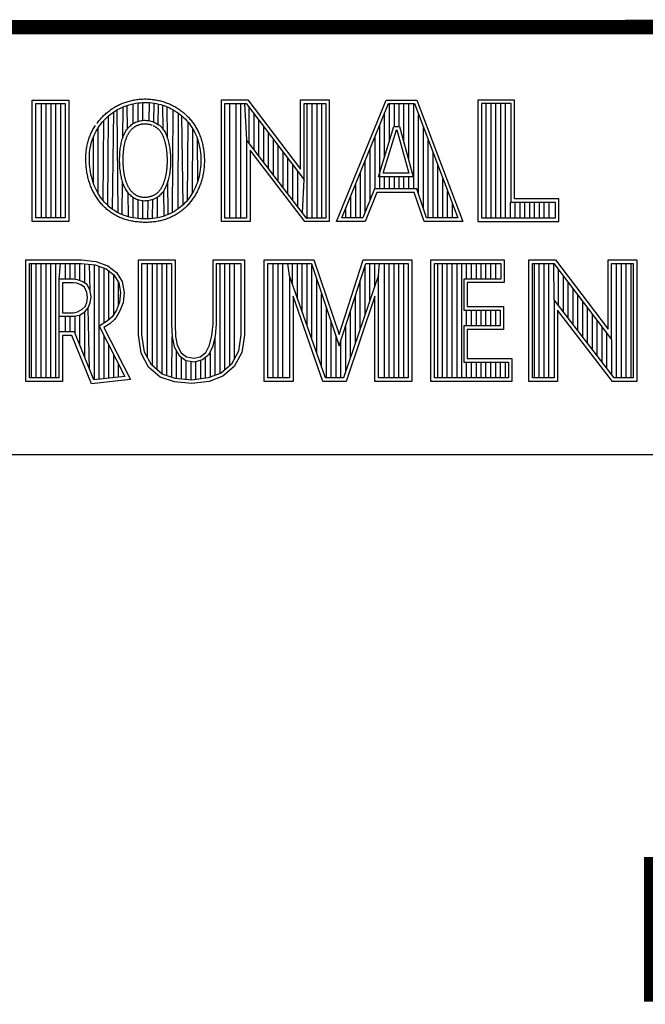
# Model space of a CAD drawing. Header units: inches. Extents: x 0 to 22, y 0 to 17.
# Tile 17 of 21: x 17.589 to 18.452, y 1.611 to 2.97. Entities that reach past the tile are written whole.
import ezdxf

# ---------------------------------------------------------------- set-up
doc = ezdxf.new("R2010")
doc.units = ezdxf.units.IN
doc.header["$LTSCALE"] = 1.21
doc.header["$MEASUREMENT"] = 0
doc.layers.get('0').update_dxf_attribs({"linetype": 'CONTINUOUS'})
doc.layers.add('NOTE', color=7, linetype='CONTINUOUS')
doc.styles.get("Standard").update_dxf_attribs({"font": 'txt', "width": 0.8})

msp = doc.modelspace()

# ---------------------------------------------------------------- linework, layer by layer
at = {"color": 2, "linetype": 'CONTINUOUS'}
for p, q in [((16.3737, 2.9596), (21.5037, 2.9596)), ((16.375, 2.96), (21.5, 2.96)), ((17.6059, 2.8591), (17.6565, 2.8591)), ((17.6059, 2.6915), (17.6059, 2.8591)), ((17.6108, 2.8542), (17.6516, 2.8542)), ((17.6108, 2.6964), (17.6108, 2.8542)), ((17.6187, 2.6964), (17.6187, 2.8542)), ((17.6254, 2.6964), (17.6254, 2.8542)), ((17.632, 2.6964), (17.632, 2.8542)), ((17.6387, 2.6964), (17.6387, 2.8542)), ((17.6454, 2.6964), (17.6454, 2.8542)), ((17.6516, 2.8542), (17.6516, 2.6964)), ((17.6565, 2.8591), (17.6565, 2.6915)), ((17.7429, 2.8534), (17.7459, 2.8541)), ((17.7455, 2.8267), (17.7455, 2.854)), ((17.7459, 2.8541), (17.749, 2.8546)), ((17.749, 2.8546), (17.7522, 2.8551)), ((17.7522, 2.8551), (17.7553, 2.8554)), ((17.7522, 2.8298), (17.7522, 2.8551)), ((17.7553, 2.8554), (17.7585, 2.8556)), ((17.7585, 2.8556), (17.7616, 2.8557)), ((17.7589, 2.8311), (17.7589, 2.8556)), ((17.7616, 2.8557), (17.7648, 2.8556)), ((17.7648, 2.8556), (17.768, 2.8555)), ((17.7676, 2.8306), (17.768, 2.8555)), ((17.768, 2.8555), (17.7711, 2.8552)), ((17.7711, 2.8552), (17.7742, 2.8548)), ((17.7739, 2.8287), (17.7742, 2.8548)), ((17.7742, 2.8548), (17.7773, 2.8542)), ((17.7773, 2.8542), (17.7804, 2.8536)), ((17.8673, 2.8592), (17.9039, 2.8592)), ((17.8673, 2.6915), (17.8673, 2.8592)), ((17.8721, 2.8543), (17.9015, 2.8543)), ((17.8721, 2.6963), (17.8721, 2.8543)), ((17.879, 2.6963), (17.879, 2.8543)), ((17.8874, 2.6963), (17.8874, 2.8543)), ((17.8941, 2.6963), (17.8941, 2.8543)), ((17.8991, 2.8543), (17.9019, 2.8042)), ((17.9015, 2.8543), (17.9813, 2.7492)), ((17.9039, 2.8592), (17.9764, 2.7636)), ((17.9764, 2.8592), (18.0162, 2.8592)), ((17.9764, 2.7636), (17.9764, 2.8592)), ((17.9813, 2.8543), (18.0114, 2.8543)), ((17.9813, 2.7492), (17.9813, 2.8543)), ((17.9858, 2.695), (17.9858, 2.8543)), ((17.9925, 2.6963), (17.9925, 2.8543)), ((17.9992, 2.6963), (17.9992, 2.8543)), ((18.0059, 2.6963), (18.0059, 2.8543)), ((18.0114, 2.8543), (18.0114, 2.6963)), ((18.0162, 2.8592), (18.0162, 2.6915)), ((18.0262, 2.6915), (18.0946, 2.8591)), ((18.0334, 2.6964), (18.0979, 2.8542)), ((18.0946, 2.8591), (18.1369, 2.8591)), ((18.0979, 2.8542), (18.1336, 2.8542)), ((18.0993, 2.803), (18.0993, 2.8542)), ((18.106, 2.8228), (18.106, 2.8542)), ((18.1127, 2.8228), (18.1127, 2.8542)), ((18.1193, 2.8002), (18.1193, 2.8542)), ((18.126, 2.7756), (18.126, 2.8542)), ((18.1327, 2.7364), (18.1327, 2.8542)), ((18.1336, 2.8542), (18.1935, 2.6964)), ((18.1369, 2.8591), (18.2005, 2.6915)), ((18.272, 2.8591), (18.2214, 2.8591)), ((18.2214, 2.8591), (18.2214, 2.6915)), ((18.2671, 2.8542), (18.2262, 2.8542)), ((18.2262, 2.8542), (18.2262, 2.6964)), ((18.2328, 2.6964), (18.2328, 2.8542)), ((18.2395, 2.6964), (18.2395, 2.8542)), ((18.2462, 2.6964), (18.2462, 2.8542)), ((18.2529, 2.6964), (18.2529, 2.8542)), ((18.2595, 2.6964), (18.2595, 2.8542)), ((18.2671, 2.7179), (18.2671, 2.8542)), ((18.272, 2.7227), (18.272, 2.8591)), ((17.7138, 2.8392), (17.7162, 2.841)), ((17.7162, 2.841), (17.7186, 2.8427)), ((17.717, 2.7082), (17.7186, 2.8427)), ((17.7186, 2.8427), (17.721, 2.8444)), ((17.721, 2.8444), (17.7235, 2.8459)), ((17.7235, 2.8459), (17.7261, 2.8472)), ((17.7246, 2.7036), (17.7235, 2.8459)), ((17.7261, 2.8472), (17.7287, 2.8485)), ((17.7287, 2.8485), (17.7314, 2.8497)), ((17.731, 2.807), (17.7314, 2.8497)), ((17.7314, 2.8497), (17.7342, 2.8508)), ((17.7342, 2.8508), (17.737, 2.8517)), ((17.737, 2.8517), (17.7399, 2.8526)), ((17.7374, 2.8193), (17.737, 2.8517)), ((17.7399, 2.8526), (17.7429, 2.8534)), ((17.7801, 2.8254), (17.7804, 2.8536)), ((17.7804, 2.8536), (17.7834, 2.8528)), ((17.7834, 2.8528), (17.7864, 2.8519)), ((17.7864, 2.8519), (17.7893, 2.8509)), ((17.7867, 2.8189), (17.7864, 2.8519)), ((17.7893, 2.8509), (17.7922, 2.8498)), ((17.7922, 2.8498), (17.795, 2.8486)), ((17.7927, 2.8065), (17.7922, 2.8498)), ((17.795, 2.8486), (17.7977, 2.8472)), ((17.7977, 2.8472), (17.8004, 2.8458)), ((17.7995, 2.7039), (17.8004, 2.8458)), ((17.8004, 2.8458), (17.8031, 2.8443)), ((17.8031, 2.8443), (17.8056, 2.8426)), ((17.8056, 2.8426), (17.8081, 2.8409)), ((17.8074, 2.7088), (17.8081, 2.8409)), ((17.8081, 2.8409), (17.8105, 2.839)), ((17.9057, 2.7992), (17.9057, 2.8487)), ((18.0926, 2.7814), (18.0926, 2.8414)), ((17.7008, 2.826), (17.7028, 2.8284)), ((17.7028, 2.8284), (17.7048, 2.8307)), ((17.704, 2.7203), (17.7048, 2.8307)), ((17.7048, 2.8307), (17.707, 2.833)), ((17.707, 2.833), (17.7092, 2.8351)), ((17.7092, 2.8351), (17.7114, 2.8372)), ((17.7102, 2.7138), (17.7114, 2.8372)), ((17.7114, 2.8372), (17.7138, 2.8392)), ((17.7446, 2.8261), (17.746, 2.827)), ((17.746, 2.827), (17.7474, 2.8278)), ((17.7474, 2.8278), (17.7488, 2.8285)), ((17.7488, 2.8285), (17.7503, 2.8291)), ((17.7503, 2.8291), (17.7519, 2.8297)), ((17.7519, 2.8297), (17.7535, 2.8301)), ((17.7535, 2.8301), (17.7551, 2.8305)), ((17.7551, 2.8305), (17.7567, 2.8308)), ((17.7567, 2.8308), (17.7584, 2.8311)), ((17.7584, 2.8311), (17.7601, 2.8312)), ((17.7601, 2.8312), (17.7618, 2.8312)), ((17.7618, 2.8312), (17.7636, 2.8311)), ((17.7636, 2.8311), (17.7653, 2.831)), ((17.7653, 2.831), (17.767, 2.8307)), ((17.767, 2.8307), (17.7686, 2.8304)), ((17.7686, 2.8304), (17.7703, 2.83)), ((17.7703, 2.83), (17.7719, 2.8295)), ((17.7719, 2.8295), (17.7734, 2.8289)), ((17.7734, 2.8289), (17.775, 2.8283)), ((17.775, 2.8283), (17.7764, 2.8276)), ((17.7764, 2.8276), (17.7778, 2.8268)), ((17.7778, 2.8268), (17.7792, 2.826)), ((17.8105, 2.839), (17.8128, 2.8371)), ((17.8128, 2.8371), (17.815, 2.8351)), ((17.8143, 2.7145), (17.8128, 2.8371)), ((17.815, 2.8351), (17.8171, 2.833)), ((17.8171, 2.833), (17.8192, 2.8308)), ((17.8192, 2.8308), (17.8211, 2.8285)), ((17.8203, 2.721), (17.8211, 2.8285)), ((17.8211, 2.8285), (17.823, 2.8262)), ((17.9124, 2.7905), (17.9124, 2.8399)), ((17.9191, 2.7818), (17.9191, 2.8311)), ((18.1394, 2.7295), (18.1394, 2.8389)), ((17.6915, 2.8108), (17.6928, 2.8135)), ((17.6928, 2.8135), (17.6942, 2.8161)), ((17.6942, 2.8161), (17.6957, 2.8186)), ((17.6957, 2.8186), (17.6973, 2.8211)), ((17.6971, 2.7301), (17.6973, 2.8211)), ((17.6973, 2.8211), (17.699, 2.8236)), ((17.699, 2.8236), (17.7008, 2.826)), ((17.7329, 2.8117), (17.7337, 2.8133)), ((17.7337, 2.8133), (17.7345, 2.8149)), ((17.7345, 2.8149), (17.7354, 2.8164)), ((17.7354, 2.8164), (17.7364, 2.8178)), ((17.7364, 2.8178), (17.7374, 2.8192)), ((17.7374, 2.8192), (17.7384, 2.8206)), ((17.7384, 2.8206), (17.7395, 2.8218)), ((17.7395, 2.8218), (17.7407, 2.823)), ((17.7407, 2.823), (17.742, 2.8241)), ((17.742, 2.8241), (17.7432, 2.8252)), ((17.7432, 2.8252), (17.7446, 2.8261)), ((17.7792, 2.826), (17.7805, 2.8251)), ((17.7805, 2.8251), (17.7817, 2.8242)), ((17.7817, 2.8242), (17.7829, 2.8232)), ((17.7829, 2.8232), (17.784, 2.8221)), ((17.784, 2.8221), (17.785, 2.821)), ((17.785, 2.821), (17.786, 2.8198)), ((17.786, 2.8198), (17.7869, 2.8186)), ((17.7869, 2.8186), (17.7878, 2.8173)), ((17.7878, 2.8173), (17.7886, 2.816)), ((17.7886, 2.816), (17.7894, 2.8146)), ((17.7894, 2.8146), (17.7901, 2.8132)), ((17.7901, 2.8132), (17.7908, 2.8116)), ((17.823, 2.8262), (17.8247, 2.8238)), ((17.8247, 2.8238), (17.8264, 2.8214)), ((17.8264, 2.8214), (17.8279, 2.8189)), ((17.8271, 2.7309), (17.8279, 2.8189)), ((17.8279, 2.8189), (17.8294, 2.8163)), ((17.8294, 2.8163), (17.8307, 2.8137)), ((17.8307, 2.8137), (17.8319, 2.811)), ((17.9258, 2.7731), (17.9258, 2.8223)), ((17.9324, 2.7645), (17.9324, 2.8135)), ((18.084, 2.7533), (18.1054, 2.8228)), ((18.086, 2.7364), (18.086, 2.825)), ((18.0905, 2.7581), (18.109, 2.8179)), ((18.1054, 2.8228), (18.1132, 2.8228)), ((18.109, 2.8179), (18.1095, 2.8179)), ((18.1095, 2.8179), (18.1258, 2.7581)), ((18.1132, 2.8228), (18.1321, 2.7533)), ((18.146, 2.7096), (18.146, 2.8213)), ((17.6868, 2.7964), (17.6876, 2.7995)), ((17.6876, 2.7995), (17.6884, 2.8024)), ((17.6884, 2.8024), (17.6893, 2.8053)), ((17.6893, 2.8053), (17.6904, 2.8081)), ((17.6904, 2.8081), (17.6915, 2.8108)), ((17.6905, 2.7441), (17.6904, 2.8081)), ((17.7286, 2.798), (17.729, 2.7998)), ((17.729, 2.7998), (17.7294, 2.8016)), ((17.7294, 2.8016), (17.7299, 2.8034)), ((17.7299, 2.8034), (17.7304, 2.8051)), ((17.7304, 2.8051), (17.7309, 2.8068)), ((17.7309, 2.8068), (17.7316, 2.8085)), ((17.7316, 2.8085), (17.7322, 2.8101)), ((17.7322, 2.8101), (17.7329, 2.8117)), ((17.7908, 2.8116), (17.7914, 2.8101)), ((17.7914, 2.8101), (17.7921, 2.8084)), ((17.7921, 2.8084), (17.7927, 2.8067)), ((17.7927, 2.8067), (17.7932, 2.8048)), ((17.7932, 2.8048), (17.7938, 2.8029)), ((17.7938, 2.8029), (17.7943, 2.801)), ((17.7943, 2.801), (17.7948, 2.799)), ((17.8319, 2.811), (17.8331, 2.8082)), ((17.8331, 2.8082), (17.8341, 2.8053)), ((17.8341, 2.8053), (17.835, 2.8024)), ((17.8347, 2.7475), (17.8341, 2.8053)), ((17.835, 2.8024), (17.8359, 2.7993)), ((17.9848, 2.6963), (17.9019, 2.8042)), ((17.9019, 2.8042), (17.9019, 2.6963)), ((17.9391, 2.7558), (17.9391, 2.8047)), ((18.0793, 2.7364), (18.0793, 2.8087)), ((18.1527, 2.6964), (18.1527, 2.8038)), ((17.6851, 2.7836), (17.6853, 2.7869)), ((17.6853, 2.7869), (17.6857, 2.7901)), ((17.6857, 2.7901), (17.6862, 2.7933)), ((17.6862, 2.7933), (17.6868, 2.7964)), ((17.727, 2.7857), (17.7272, 2.7879)), ((17.7272, 2.7879), (17.7274, 2.79)), ((17.7274, 2.79), (17.7276, 2.7921)), ((17.7276, 2.7921), (17.7279, 2.7941)), ((17.7279, 2.7941), (17.7282, 2.7961)), ((17.7282, 2.7961), (17.7286, 2.798)), ((17.7948, 2.799), (17.7952, 2.7969)), ((17.7952, 2.7969), (17.7956, 2.7947)), ((17.7956, 2.7947), (17.7959, 2.7925)), ((17.7959, 2.7925), (17.7962, 2.7903)), ((17.7962, 2.7903), (17.7964, 2.7881)), ((17.7964, 2.7881), (17.7966, 2.7858)), ((17.8359, 2.7993), (17.8366, 2.7961)), ((17.8366, 2.7961), (17.8373, 2.7929)), ((17.8373, 2.7929), (17.8378, 2.7896)), ((17.8378, 2.7896), (17.8382, 2.7863)), ((17.8382, 2.7863), (17.8386, 2.783)), ((17.9824, 2.6915), (17.9067, 2.7899)), ((17.9067, 2.7899), (17.9067, 2.6915)), ((17.9458, 2.7471), (17.9458, 2.7959)), ((17.9525, 2.7384), (17.9525, 2.7871)), ((18.0726, 2.7214), (18.0726, 2.7924)), ((18.1594, 2.6964), (18.1594, 2.7862)), ((17.6849, 2.7803), (17.6851, 2.7836)), ((17.6849, 2.7769), (17.6849, 2.7803)), ((17.6849, 2.7735), (17.6849, 2.7769)), ((17.6851, 2.7701), (17.6849, 2.7735)), ((17.7267, 2.7789), (17.7268, 2.7812)), ((17.7267, 2.7766), (17.7267, 2.7789)), ((17.7267, 2.7743), (17.7267, 2.7766)), ((17.7268, 2.772), (17.7267, 2.7743)), ((17.7268, 2.7812), (17.7269, 2.7835)), ((17.7269, 2.7835), (17.727, 2.7857)), ((17.7966, 2.7858), (17.7968, 2.7835)), ((17.7968, 2.7835), (17.7969, 2.7812)), ((17.7969, 2.7812), (17.797, 2.7789)), ((17.797, 2.7789), (17.797, 2.7765)), ((17.797, 2.7765), (17.797, 2.7742)), ((17.797, 2.7742), (17.797, 2.7719)), ((17.8386, 2.783), (17.8388, 2.7796)), ((17.8388, 2.7729), (17.8387, 2.7696)), ((17.8388, 2.7796), (17.8389, 2.7762)), ((17.8389, 2.7762), (17.8388, 2.7729)), ((17.9591, 2.7297), (17.9591, 2.7783)), ((18.0659, 2.7048), (18.0659, 2.776)), ((17.6854, 2.7668), (17.6851, 2.7701)), ((17.6859, 2.7634), (17.6854, 2.7668)), ((17.6864, 2.76), (17.6859, 2.7634)), ((17.687, 2.7567), (17.6864, 2.76)), ((17.7269, 2.7696), (17.7268, 2.772)), ((17.727, 2.7673), (17.7269, 2.7696)), ((17.7272, 2.765), (17.727, 2.7673)), ((17.7274, 2.7628), (17.7272, 2.765)), ((17.7277, 2.7606), (17.7274, 2.7628)), ((17.728, 2.7584), (17.7277, 2.7606)), ((17.7959, 2.7586), (17.7956, 2.7565)), ((17.7962, 2.7608), (17.7959, 2.7586)), ((17.7965, 2.7629), (17.7962, 2.7608)), ((17.7967, 2.7652), (17.7965, 2.7629)), ((17.7968, 2.7674), (17.7967, 2.7652)), ((17.7969, 2.7697), (17.7968, 2.7674)), ((17.797, 2.7719), (17.7969, 2.7697)), ((17.8376, 2.7598), (17.837, 2.7566)), ((17.8381, 2.763), (17.8376, 2.7598)), ((17.8385, 2.7663), (17.8381, 2.763)), ((17.8387, 2.7696), (17.8385, 2.7663)), ((17.9658, 2.7211), (17.9658, 2.7695)), ((17.9725, 2.7124), (17.9725, 2.7607)), ((18.0593, 2.6964), (18.0593, 2.7597)), ((18.1661, 2.6964), (18.1661, 2.7686)), ((17.6878, 2.7535), (17.687, 2.7567)), ((17.6886, 2.7503), (17.6878, 2.7535)), ((17.6895, 2.7471), (17.6886, 2.7503)), ((17.6905, 2.7441), (17.6895, 2.7471)), ((17.7283, 2.7563), (17.728, 2.7584)), ((17.7287, 2.7543), (17.7283, 2.7563)), ((17.7291, 2.7523), (17.7287, 2.7543)), ((17.7295, 2.7503), (17.7291, 2.7523)), ((17.73, 2.7485), (17.7295, 2.7503)), ((17.7306, 2.7466), (17.73, 2.7485)), ((17.7301, 2.701), (17.7305, 2.7469)), ((17.7311, 2.7449), (17.7306, 2.7466)), ((17.7926, 2.7451), (17.792, 2.7434)), ((17.7932, 2.7469), (17.7926, 2.7451)), ((17.7938, 2.7487), (17.7932, 2.7469)), ((17.7939, 2.7012), (17.7934, 2.7475)), ((17.7943, 2.7506), (17.7938, 2.7487)), ((17.7947, 2.7525), (17.7943, 2.7506)), ((17.7952, 2.7545), (17.7947, 2.7525)), ((17.7956, 2.7565), (17.7952, 2.7545)), ((17.8347, 2.7475), (17.8336, 2.7446)), ((17.8356, 2.7505), (17.8347, 2.7475)), ((17.8364, 2.7535), (17.8356, 2.7505)), ((17.837, 2.7566), (17.8364, 2.7535)), ((17.9792, 2.7037), (17.9813, 2.7492)), ((18.1321, 2.7533), (18.084, 2.7533)), ((18.1258, 2.7581), (18.0905, 2.7581)), ((18.0926, 2.7364), (18.0926, 2.7533)), ((18.0993, 2.7364), (18.0993, 2.7533)), ((18.106, 2.7364), (18.106, 2.7533)), ((18.1127, 2.7364), (18.1127, 2.7533)), ((18.1193, 2.7364), (18.1193, 2.7533)), ((18.126, 2.7364), (18.126, 2.7533)), ((18.1727, 2.6964), (18.1727, 2.751)), ((17.6917, 2.7411), (17.6905, 2.7441)), ((17.6929, 2.7383), (17.6917, 2.7411)), ((17.6942, 2.7355), (17.6929, 2.7383)), ((17.6956, 2.7327), (17.6942, 2.7355)), ((17.6971, 2.7301), (17.6956, 2.7327)), ((17.7318, 2.7431), (17.7311, 2.7449)), ((17.7324, 2.7414), (17.7318, 2.7431)), ((17.7331, 2.7398), (17.7324, 2.7414)), ((17.7339, 2.7382), (17.7331, 2.7398)), ((17.7347, 2.7366), (17.7339, 2.7382)), ((17.7355, 2.7351), (17.7347, 2.7366)), ((17.7365, 2.7337), (17.7355, 2.7351)), ((17.7374, 2.7323), (17.7365, 2.7337)), ((17.7385, 2.7309), (17.7374, 2.7323)), ((17.7867, 2.7326), (17.7857, 2.7312)), ((17.7876, 2.734), (17.7867, 2.7326)), ((17.7884, 2.7354), (17.7876, 2.734)), ((17.788, 2.6989), (17.7876, 2.734)), ((17.7892, 2.7369), (17.7884, 2.7354)), ((17.79, 2.7385), (17.7892, 2.7369)), ((17.7907, 2.7401), (17.79, 2.7385)), ((17.7914, 2.7417), (17.7907, 2.7401)), ((17.792, 2.7434), (17.7914, 2.7417)), ((17.8286, 2.7335), (17.8271, 2.7309)), ((17.83, 2.7362), (17.8286, 2.7335)), ((17.8313, 2.7389), (17.83, 2.7362)), ((17.8325, 2.7417), (17.8313, 2.7389)), ((17.8336, 2.7446), (17.8325, 2.7417)), ((18.0526, 2.6964), (18.0526, 2.7434)), ((18.0786, 2.7364), (18.0625, 2.6964)), ((18.0819, 2.7316), (18.0658, 2.6915)), ((18.137, 2.7364), (18.0786, 2.7364)), ((18.1335, 2.7316), (18.0819, 2.7316)), ((18.147, 2.6915), (18.1335, 2.7316)), ((18.1505, 2.6964), (18.137, 2.7364)), ((18.1794, 2.6964), (18.1794, 2.7334)), ((17.6987, 2.7275), (17.6971, 2.7301)), ((17.7003, 2.725), (17.6987, 2.7275)), ((17.7021, 2.7226), (17.7003, 2.725)), ((17.704, 2.7203), (17.7021, 2.7226)), ((17.706, 2.7181), (17.704, 2.7203)), ((17.708, 2.7159), (17.706, 2.7181)), ((17.7388, 2.698), (17.7384, 2.7309)), ((17.7396, 2.7296), (17.7385, 2.7309)), ((17.7408, 2.7283), (17.7396, 2.7296)), ((17.742, 2.7272), (17.7408, 2.7283)), ((17.7433, 2.7261), (17.742, 2.7272)), ((17.7446, 2.725), (17.7433, 2.7261)), ((17.746, 2.7241), (17.7446, 2.725)), ((17.7455, 2.6966), (17.7455, 2.7244)), ((17.7475, 2.7232), (17.746, 2.7241)), ((17.749, 2.7224), (17.7475, 2.7232)), ((17.7506, 2.7217), (17.749, 2.7224)), ((17.7522, 2.7212), (17.7506, 2.7217)), ((17.7538, 2.7207), (17.7522, 2.7212)), ((17.7522, 2.6956), (17.7522, 2.7212)), ((17.7555, 2.7203), (17.7538, 2.7207)), ((17.7572, 2.72), (17.7555, 2.7203)), ((17.7589, 2.7198), (17.7572, 2.72)), ((17.7606, 2.7197), (17.7589, 2.7198)), ((17.7589, 2.6952), (17.7589, 2.7198)), ((17.7624, 2.7198), (17.7606, 2.7197)), ((17.7641, 2.7199), (17.7624, 2.7198)), ((17.7658, 2.7201), (17.7641, 2.7199)), ((17.7655, 2.6952), (17.7659, 2.7201)), ((17.7675, 2.7204), (17.7658, 2.7201)), ((17.7692, 2.7208), (17.7675, 2.7204)), ((17.7709, 2.7213), (17.7692, 2.7208)), ((17.7725, 2.7218), (17.7709, 2.7213)), ((17.7722, 2.6956), (17.7725, 2.7218)), ((17.7741, 2.7224), (17.7725, 2.7218)), ((17.7756, 2.7231), (17.7741, 2.7224)), ((17.7771, 2.7238), (17.7756, 2.7231)), ((17.7785, 2.7246), (17.7771, 2.7238)), ((17.7798, 2.7255), (17.7785, 2.7246)), ((17.7789, 2.6966), (17.7792, 2.7251)), ((17.7811, 2.7265), (17.7798, 2.7255)), ((17.7824, 2.7276), (17.7811, 2.7265)), ((17.7835, 2.7287), (17.7824, 2.7276)), ((17.7846, 2.7299), (17.7835, 2.7287)), ((17.7857, 2.7312), (17.7846, 2.7299)), ((17.8184, 2.7188), (17.8164, 2.7166)), ((17.8203, 2.721), (17.8184, 2.7188)), ((17.8221, 2.7234), (17.8203, 2.721)), ((17.8239, 2.7258), (17.8221, 2.7234)), ((17.8255, 2.7283), (17.8239, 2.7258)), ((17.8271, 2.7309), (17.8255, 2.7283)), ((18.0459, 2.6964), (18.0459, 2.727)), ((18.2662, 2.6964), (18.2662, 2.7179)), ((18.3284, 2.7179), (18.2671, 2.7179)), ((18.3332, 2.7227), (18.272, 2.7227)), ((18.2729, 2.6964), (18.2729, 2.7179)), ((18.2796, 2.6964), (18.2796, 2.7179)), ((18.2862, 2.6964), (18.2862, 2.7179)), ((18.2929, 2.6964), (18.2929, 2.7179)), ((18.2996, 2.6964), (18.2996, 2.7179)), ((18.3063, 2.6964), (18.3063, 2.7179)), ((18.3129, 2.6964), (18.3129, 2.7179)), ((18.3196, 2.6964), (18.3196, 2.7179)), ((18.3284, 2.6964), (18.3284, 2.7179)), ((18.3332, 2.6915), (18.3332, 2.7227)), ((17.7102, 2.7138), (17.708, 2.7159)), ((17.7124, 2.7119), (17.7102, 2.7138)), ((17.7147, 2.71), (17.7124, 2.7119)), ((17.717, 2.7082), (17.7147, 2.71)), ((17.7195, 2.7066), (17.717, 2.7082)), ((17.722, 2.705), (17.7195, 2.7066)), ((17.7246, 2.7036), (17.722, 2.705)), ((17.8023, 2.7054), (17.7995, 2.7039)), ((17.8049, 2.707), (17.8023, 2.7054)), ((17.8074, 2.7088), (17.8049, 2.707)), ((17.8098, 2.7106), (17.8074, 2.7088)), ((17.8121, 2.7125), (17.8098, 2.7106)), ((17.8143, 2.7145), (17.8121, 2.7125)), ((17.8164, 2.7166), (17.8143, 2.7145)), ((18.0392, 2.6964), (18.0392, 2.7107)), ((18.1861, 2.6964), (18.1861, 2.7158)), ((17.6565, 2.6915), (17.6059, 2.6915)), ((17.6516, 2.6964), (17.6108, 2.6964)), ((17.7273, 2.7022), (17.7246, 2.7036)), ((17.7301, 2.701), (17.7273, 2.7022)), ((17.733, 2.6999), (17.7301, 2.701)), ((17.736, 2.6989), (17.733, 2.6999)), ((17.7391, 2.698), (17.736, 2.6989)), ((17.7423, 2.6972), (17.7391, 2.698)), ((17.7456, 2.6966), (17.7423, 2.6972)), ((17.7489, 2.696), (17.7456, 2.6966)), ((17.7523, 2.6956), (17.7489, 2.696)), ((17.7557, 2.6953), (17.7523, 2.6956)), ((17.7591, 2.6952), (17.7557, 2.6953)), ((17.7625, 2.6951), (17.7591, 2.6952)), ((17.7659, 2.6952), (17.7625, 2.6951)), ((17.7692, 2.6953), (17.7659, 2.6952)), ((17.7724, 2.6956), (17.7692, 2.6953)), ((17.7756, 2.6961), (17.7724, 2.6956)), ((17.7788, 2.6966), (17.7756, 2.6961)), ((17.7819, 2.6972), (17.7788, 2.6966)), ((17.785, 2.698), (17.7819, 2.6972)), ((17.788, 2.6989), (17.785, 2.698)), ((17.791, 2.7), (17.788, 2.6989)), ((17.7939, 2.7012), (17.791, 2.7)), ((17.7968, 2.7025), (17.7939, 2.7012)), ((17.7995, 2.7039), (17.7968, 2.7025)), ((17.9067, 2.6915), (17.8673, 2.6915)), ((17.9019, 2.6963), (17.8721, 2.6963)), ((18.0162, 2.6915), (17.9824, 2.6915)), ((18.0114, 2.6963), (17.9848, 2.6963)), ((18.0658, 2.6915), (18.0262, 2.6915)), ((18.0625, 2.6964), (18.0334, 2.6964)), ((18.2005, 2.6915), (18.147, 2.6915)), ((18.1935, 2.6964), (18.1505, 2.6964)), ((18.2214, 2.6915), (18.3332, 2.6915)), ((18.2262, 2.6964), (18.3284, 2.6964)), ((17.5973, 2.6384), (17.674, 2.6384)), ((17.5973, 2.4708), (17.5973, 2.6384)), ((17.674, 2.6384), (17.6938, 2.6364)), ((17.6938, 2.6364), (17.7106, 2.6305)), ((17.7527, 2.6384), (17.8033, 2.6384)), ((17.7527, 2.5345), (17.7527, 2.6384)), ((17.8033, 2.6384), (17.8033, 2.5499)), ((17.8557, 2.6384), (17.899, 2.6384)), ((17.8557, 2.5499), (17.8557, 2.6384)), ((17.899, 2.6384), (17.899, 2.5345)), ((17.9264, 2.6384), (17.9949, 2.6384)), ((17.9264, 2.4708), (17.9264, 2.6384)), ((17.9949, 2.6384), (18.0298, 2.5355)), ((18.0298, 2.5355), (18.0629, 2.6384)), ((18.0629, 2.6384), (18.1299, 2.6384)), ((18.1299, 2.6384), (18.1299, 2.4708)), ((18.1564, 2.6384), (18.2578, 2.6384)), ((18.1564, 2.4708), (18.1564, 2.6384)), ((18.2578, 2.6384), (18.2578, 2.6071)), ((18.2918, 2.6385), (18.3284, 2.6385)), ((18.2918, 2.4708), (18.2918, 2.6385)), ((18.3284, 2.6385), (18.401, 2.5429)), ((18.401, 2.6385), (18.4408, 2.6385)), ((18.401, 2.5429), (18.401, 2.6385)), ((18.4408, 2.6385), (18.4408, 2.4708)), ((17.6021, 2.6335), (17.6737, 2.6335)), ((17.6021, 2.4756), (17.6021, 2.6335)), ((17.6051, 2.4756), (17.6051, 2.6335)), ((17.6117, 2.4756), (17.6117, 2.6335)), ((17.6184, 2.4756), (17.6184, 2.6335)), ((17.6251, 2.4756), (17.6251, 2.6335)), ((17.6318, 2.4756), (17.6318, 2.6335)), ((17.6384, 2.4756), (17.6384, 2.6335)), ((17.643, 2.6118), (17.6451, 2.6335)), ((17.6518, 2.6118), (17.6518, 2.6335)), ((17.6585, 2.6118), (17.6585, 2.6335)), ((17.6651, 2.6115), (17.6651, 2.6335)), ((17.6718, 2.6098), (17.6718, 2.6335)), ((17.6737, 2.6335), (17.6928, 2.6316)), ((17.6785, 2.6065), (17.6785, 2.633)), ((17.6858, 2.5956), (17.6852, 2.6324)), ((17.6918, 2.4729), (17.6918, 2.6317)), ((17.6928, 2.6316), (17.7082, 2.6262)), ((17.6985, 2.4736), (17.6985, 2.6296)), ((17.7052, 2.5512), (17.7052, 2.6273)), ((17.7082, 2.6262), (17.7187, 2.6179)), ((17.7106, 2.6305), (17.7224, 2.6212)), ((17.7119, 2.5554), (17.7119, 2.6233)), ((17.7575, 2.6335), (17.7984, 2.6335)), ((17.7575, 2.5349), (17.7575, 2.6335)), ((17.7653, 2.5033), (17.7653, 2.6335)), ((17.7719, 2.4924), (17.7719, 2.6335)), ((17.7786, 2.4866), (17.7786, 2.6335)), ((17.7853, 2.4808), (17.7853, 2.6335)), ((17.792, 2.4787), (17.792, 2.6335)), ((17.7984, 2.6335), (17.7984, 2.5497)), ((17.8606, 2.6335), (17.8941, 2.6335)), ((17.8606, 2.5499), (17.8606, 2.6335)), ((17.8654, 2.4812), (17.8654, 2.6335)), ((17.8721, 2.4868), (17.8721, 2.6335)), ((17.8788, 2.4924), (17.8788, 2.6335)), ((17.8854, 2.5024), (17.8854, 2.6335)), ((17.8941, 2.6335), (17.8941, 2.5349)), ((17.9313, 2.6335), (17.9914, 2.6335)), ((17.9313, 2.4756), (17.9313, 2.6335)), ((17.9388, 2.4756), (17.9388, 2.6335)), ((17.9455, 2.4756), (17.9455, 2.6335)), ((17.9522, 2.4756), (17.9522, 2.6335)), ((17.9613, 2.6167), (17.9589, 2.6335)), ((17.9655, 2.6046), (17.9655, 2.6335)), ((17.9722, 2.5856), (17.9722, 2.6335)), ((17.9789, 2.5666), (17.9789, 2.6335)), ((17.9856, 2.5475), (17.9856, 2.6335)), ((17.9914, 2.6335), (18.03, 2.52)), ((17.9922, 2.5285), (17.9922, 2.6311)), ((18.03, 2.52), (18.0664, 2.6335)), ((18.0657, 2.5634), (18.0657, 2.6311)), ((18.0664, 2.6335), (18.1251, 2.6335)), ((18.0723, 2.5831), (18.0723, 2.6335)), ((18.079, 2.6028), (18.079, 2.6335)), ((18.084, 2.6176), (18.0857, 2.6335)), ((18.0924, 2.4756), (18.0924, 2.6335)), ((18.099, 2.4756), (18.099, 2.6335)), ((18.1057, 2.4756), (18.1057, 2.6335)), ((18.1124, 2.4756), (18.1124, 2.6335)), ((18.1191, 2.4756), (18.1191, 2.6335)), ((18.1251, 2.6335), (18.1251, 2.4756)), ((18.1612, 2.6335), (18.253, 2.6335)), ((18.1612, 2.4756), (18.1612, 2.6335)), ((18.1658, 2.4756), (18.1658, 2.6335)), ((18.1725, 2.4756), (18.1725, 2.6335)), ((18.1791, 2.4756), (18.1791, 2.6335)), ((18.1858, 2.4756), (18.1858, 2.6335)), ((18.1925, 2.4756), (18.1925, 2.6335)), ((18.1992, 2.4756), (18.1992, 2.6335)), ((18.2058, 2.6119), (18.2058, 2.6335)), ((18.2125, 2.6119), (18.2125, 2.6335)), ((18.2192, 2.6119), (18.2192, 2.6335)), ((18.2259, 2.6119), (18.2259, 2.6335)), ((18.2325, 2.6119), (18.2325, 2.6335)), ((18.2392, 2.6119), (18.2392, 2.6335)), ((18.2459, 2.6119), (18.2459, 2.6335)), ((18.253, 2.6335), (18.253, 2.6119)), ((18.2967, 2.6336), (18.326, 2.6336)), ((18.2967, 2.4756), (18.2967, 2.6336)), ((18.2993, 2.4756), (18.2993, 2.6336)), ((18.306, 2.4756), (18.306, 2.6336)), ((18.3127, 2.4756), (18.3127, 2.6336)), ((18.3193, 2.4756), (18.3193, 2.6336)), ((18.326, 2.6336), (18.4058, 2.5284)), ((18.3264, 2.5834), (18.326, 2.6336)), ((18.3327, 2.5753), (18.3327, 2.6248)), ((18.4058, 2.6336), (18.4359, 2.6336)), ((18.4058, 2.5284), (18.4058, 2.6336)), ((18.4128, 2.4756), (18.4128, 2.6336)), ((18.4195, 2.4756), (18.4195, 2.6336)), ((18.4261, 2.4756), (18.4261, 2.6336)), ((18.4328, 2.4756), (18.4328, 2.6336)), ((18.4359, 2.6336), (18.4359, 2.4756)), ((17.6628, 2.6118), (17.643, 2.6118)), ((17.643, 2.4756), (17.643, 2.6118)), ((17.6684, 2.6111), (17.6628, 2.6118)), ((17.6751, 2.6086), (17.6684, 2.6111)), ((17.7185, 2.5619), (17.7185, 2.618)), ((17.7187, 2.6179), (17.7256, 2.607)), ((17.7224, 2.6212), (17.7302, 2.6088)), ((18.0108, 2.4756), (17.9613, 2.6167)), ((17.9613, 2.6167), (17.9613, 2.4756)), ((17.9989, 2.5095), (17.9989, 2.6115)), ((18.084, 2.6176), (18.0359, 2.4756)), ((18.059, 2.5437), (18.059, 2.6104)), ((18.084, 2.4756), (18.084, 2.6176)), ((18.253, 2.6119), (18.2018, 2.6119)), ((18.2018, 2.6119), (18.2018, 2.5692)), ((18.3394, 2.5667), (18.3394, 2.6161)), ((17.6628, 2.6069), (17.6479, 2.6069)), ((17.6479, 2.6069), (17.6479, 2.5656)), ((17.6678, 2.6063), (17.6628, 2.6069)), ((17.6733, 2.6041), (17.6678, 2.6063)), ((17.678, 2.601), (17.6733, 2.6041)), ((17.6818, 2.6043), (17.6751, 2.6086)), ((17.6814, 2.5936), (17.678, 2.601)), ((17.6858, 2.5956), (17.6818, 2.6043)), ((17.6872, 2.5871), (17.6858, 2.5956)), ((17.7252, 2.5765), (17.7252, 2.6075)), ((17.7256, 2.607), (17.7281, 2.5934)), ((17.7302, 2.6088), (17.733, 2.5936)), ((18.2578, 2.6071), (18.2066, 2.6071)), ((18.2066, 2.6071), (18.2066, 2.574)), ((18.346, 2.558), (18.346, 2.6073)), ((18.3527, 2.5493), (18.3527, 2.5985)), ((17.6823, 2.5864), (17.6814, 2.5936)), ((17.6814, 2.5799), (17.6823, 2.5864)), ((17.6862, 2.5792), (17.6872, 2.5871)), ((17.7281, 2.5934), (17.7266, 2.5801)), ((17.733, 2.5936), (17.7314, 2.579)), ((18.0073, 2.4708), (17.9662, 2.5882)), ((17.9662, 2.5882), (17.9662, 2.4708)), ((18.0056, 2.4904), (18.0056, 2.5918)), ((18.0792, 2.5882), (18.0394, 2.4708)), ((18.0523, 2.524), (18.0523, 2.5896)), ((18.0792, 2.4708), (18.0792, 2.5882)), ((18.4094, 2.4756), (18.3264, 2.5834)), ((18.3264, 2.5834), (18.3264, 2.4756)), ((18.3594, 2.5406), (18.3594, 2.5897)), ((17.6687, 2.5666), (17.6752, 2.5703)), ((17.6752, 2.5703), (17.6789, 2.5743)), ((17.6788, 2.567), (17.6834, 2.5723)), ((17.6789, 2.5743), (17.6814, 2.5799)), ((17.6834, 2.5723), (17.6862, 2.5792)), ((17.6852, 2.4873), (17.6834, 2.5723)), ((17.7224, 2.5693), (17.7164, 2.5599)), ((17.7266, 2.5801), (17.7224, 2.5693)), ((17.7314, 2.579), (17.7267, 2.5672)), ((18.0123, 2.4756), (18.0123, 2.5722)), ((18.0456, 2.5042), (18.0456, 2.5688)), ((18.2018, 2.5692), (18.252, 2.5692)), ((18.2058, 2.5474), (18.2058, 2.5692)), ((18.2066, 2.574), (18.2569, 2.574)), ((18.2125, 2.5474), (18.2125, 2.5692)), ((18.2192, 2.5474), (18.2192, 2.5692)), ((18.2259, 2.5474), (18.2259, 2.5692)), ((18.2325, 2.5474), (18.2325, 2.5692)), ((18.2392, 2.5474), (18.2392, 2.5692)), ((18.2459, 2.5474), (18.2459, 2.5692)), ((18.252, 2.5692), (18.252, 2.5474)), ((18.2569, 2.574), (18.2569, 2.5425)), ((18.407, 2.4708), (18.3313, 2.5692)), ((18.3313, 2.5692), (18.3313, 2.4708)), ((18.3661, 2.5319), (18.3661, 2.5809)), ((18.3727, 2.5233), (18.3727, 2.5721)), ((17.643, 2.5608), (17.6635, 2.5608)), ((17.6479, 2.5656), (17.6628, 2.5656)), ((17.6518, 2.5391), (17.6518, 2.5608)), ((17.6585, 2.5391), (17.6585, 2.5608)), ((17.6628, 2.5656), (17.6687, 2.5666)), ((17.6635, 2.5608), (17.6711, 2.5623)), ((17.6651, 2.5368), (17.6651, 2.5608)), ((17.6711, 2.5623), (17.6788, 2.567)), ((17.6718, 2.5203), (17.6718, 2.5625)), ((17.6785, 2.5038), (17.6785, 2.5667)), ((17.7164, 2.5599), (17.7101, 2.5543)), ((17.7196, 2.5563), (17.7131, 2.5504)), ((17.7221, 2.5588), (17.7196, 2.5563)), ((17.7267, 2.5672), (17.7221, 2.5588)), ((18.3794, 2.5146), (18.3794, 2.5633)), ((17.7101, 2.5543), (17.6983, 2.5469)), ((17.6983, 2.5469), (17.7341, 2.4775)), ((17.7131, 2.5504), (17.7047, 2.5451)), ((17.7047, 2.5451), (17.7417, 2.4734)), ((17.7984, 2.5497), (17.7992, 2.5322)), ((17.8033, 2.5499), (17.804, 2.5331)), ((17.8542, 2.5342), (17.8557, 2.5499)), ((17.8591, 2.5337), (17.8606, 2.5499)), ((18.0189, 2.4756), (18.0189, 2.5525)), ((18.039, 2.4845), (18.039, 2.548)), ((18.252, 2.5474), (18.2018, 2.5474)), ((18.2018, 2.5474), (18.2018, 2.4973)), ((18.2569, 2.5425), (18.2066, 2.5425)), ((18.2066, 2.5425), (18.2066, 2.5022)), ((18.3861, 2.5059), (18.3861, 2.5545)), ((18.3928, 2.4972), (18.3928, 2.5457)), ((17.6642, 2.5391), (17.643, 2.5391)), ((17.6609, 2.5343), (17.6479, 2.5343)), ((17.6479, 2.5343), (17.6479, 2.4708)), ((17.6879, 2.4675), (17.6609, 2.5343)), ((17.6911, 2.4728), (17.6642, 2.5391)), ((17.7052, 2.4743), (17.7052, 2.5336)), ((17.7563, 2.5096), (17.7527, 2.5345)), ((17.761, 2.5112), (17.7575, 2.5349)), ((17.7986, 2.4765), (17.7992, 2.5322)), ((17.7992, 2.5322), (17.8019, 2.5183)), ((17.804, 2.5331), (17.8062, 2.5206)), ((17.8509, 2.521), (17.8542, 2.5342)), ((17.8557, 2.5198), (17.8591, 2.5337)), ((17.8587, 2.4792), (17.8587, 2.5323)), ((17.8941, 2.5349), (17.8906, 2.5123)), ((17.899, 2.5345), (17.8953, 2.5107)), ((18.0256, 2.4756), (18.0256, 2.5329)), ((18.3994, 2.4886), (18.3994, 2.5369)), ((18.4061, 2.4799), (18.4061, 2.5281)), ((17.7119, 2.4751), (17.7119, 2.5206)), ((17.8019, 2.5183), (17.8087, 2.5066)), ((17.8062, 2.5206), (17.8117, 2.5104)), ((17.8458, 2.5107), (17.8509, 2.521)), ((17.8502, 2.5085), (17.8557, 2.5198)), ((18.0323, 2.4756), (18.0323, 2.5272)), ((17.7185, 2.4758), (17.7185, 2.5077)), ((17.7666, 2.4906), (17.7563, 2.5096)), ((17.7705, 2.4937), (17.761, 2.5112)), ((17.8053, 2.4742), (17.8053, 2.5124)), ((17.8087, 2.5066), (17.8182, 2.4997)), ((17.8117, 2.5104), (17.819, 2.5045)), ((17.812, 2.474), (17.812, 2.5042)), ((17.819, 2.5045), (17.8293, 2.5027)), ((17.8293, 2.5027), (17.8381, 2.5049)), ((17.8305, 2.4979), (17.8411, 2.501)), ((17.8381, 2.5049), (17.8458, 2.5107)), ((17.8411, 2.501), (17.8502, 2.5085)), ((17.8454, 2.4751), (17.8454, 2.5046)), ((17.8521, 2.4767), (17.8521, 2.5101)), ((17.8906, 2.5123), (17.8812, 2.4944)), ((17.8953, 2.5107), (17.885, 2.4913)), ((18.2066, 2.5022), (18.2683, 2.5022)), ((18.2683, 2.5022), (18.2683, 2.4708)), ((17.7252, 2.4765), (17.7252, 2.4947)), ((17.7827, 2.4766), (17.7666, 2.4906)), ((17.7852, 2.4809), (17.7705, 2.4937)), ((17.8182, 2.4997), (17.8305, 2.4979)), ((17.8187, 2.4734), (17.8187, 2.4994)), ((17.8253, 2.4726), (17.8253, 2.4987)), ((17.832, 2.4734), (17.832, 2.4977)), ((17.8387, 2.4742), (17.8387, 2.499)), ((17.8812, 2.4944), (17.8668, 2.4823)), ((17.885, 2.4913), (17.8693, 2.4781)), ((18.2018, 2.4973), (18.2635, 2.4973)), ((18.2058, 2.4756), (18.2058, 2.4973)), ((18.2125, 2.4756), (18.2125, 2.4973)), ((18.2192, 2.4756), (18.2192, 2.4973)), ((18.2259, 2.4756), (18.2259, 2.4973)), ((18.2325, 2.4756), (18.2325, 2.4973)), ((18.2392, 2.4756), (18.2392, 2.4973)), ((18.2459, 2.4756), (18.2459, 2.4973)), ((18.2526, 2.4756), (18.2526, 2.4973)), ((18.2593, 2.4756), (18.2593, 2.4973)), ((18.2635, 2.4973), (18.2635, 2.4756)), ((17.643, 2.4756), (17.6021, 2.4756)), ((17.7417, 2.4734), (17.6879, 2.4675)), ((17.7341, 2.4775), (17.6911, 2.4728)), ((17.8025, 2.47), (17.7827, 2.4766)), ((17.8035, 2.4748), (17.7852, 2.4809)), ((17.8263, 2.4727), (17.8035, 2.4748)), ((17.849, 2.4755), (17.8263, 2.4727)), ((17.8668, 2.4823), (17.849, 2.4755)), ((17.8693, 2.4781), (17.8502, 2.4708)), ((17.9613, 2.4756), (17.9313, 2.4756)), ((18.0359, 2.4756), (18.0108, 2.4756)), ((18.1251, 2.4756), (18.084, 2.4756)), ((18.2635, 2.4756), (18.1612, 2.4756)), ((18.3264, 2.4756), (18.2967, 2.4756)), ((18.4359, 2.4756), (18.4094, 2.4756)), ((17.6479, 2.4708), (17.5973, 2.4708)), ((17.8264, 2.4678), (17.8025, 2.47)), ((17.8502, 2.4708), (17.8264, 2.4678)), ((17.9662, 2.4708), (17.9264, 2.4708)), ((18.0394, 2.4708), (18.0073, 2.4708)), ((18.1299, 2.4708), (18.0792, 2.4708)), ((18.2683, 2.4708), (18.1564, 2.4708)), ((18.3313, 2.4708), (18.2918, 2.4708)), ((18.4408, 2.4708), (18.407, 2.4708)), ((16.7288, 2.37), (21.5, 2.37))]:
    msp.add_line(p, q, dxfattribs=at)
at = {"color": 7, "linetype": 'CONTINUOUS', "const_width": 0.02}
msp.add_lwpolyline([(13.6, 2.9595), (21.5, 2.96)], dxfattribs=at)
at = {"color": 2, "linetype": 'CONTINUOUS'}
for points, knots in [([(17.6951, 2.8265), (17.6957, 2.8273), (17.697, 2.829), (17.6991, 2.8316), (17.7012, 2.834), (17.7035, 2.8364), (17.7058, 2.8387), (17.7082, 2.8409), (17.7107, 2.8429), (17.7132, 2.8449), (17.7158, 2.8468), (17.7184, 2.8485), (17.7211, 2.8501), (17.7239, 2.8516), (17.7267, 2.8529), (17.7295, 2.8542), (17.7325, 2.8554), (17.7355, 2.8564), (17.7386, 2.8573), (17.7418, 2.8581), (17.745, 2.8589), (17.7483, 2.8594), (17.7516, 2.8599), (17.7549, 2.8603), (17.7583, 2.8605), (17.7616, 2.8606), (17.765, 2.8605), (17.7683, 2.8603), (17.7716, 2.86), (17.7749, 2.8596), (17.7782, 2.859), (17.7815, 2.8583), (17.7847, 2.8575), (17.7878, 2.8566), (17.791, 2.8555), (17.794, 2.8543), (17.797, 2.853), (17.7999, 2.8516), (17.8028, 2.8501), (17.8056, 2.8484), (17.8083, 2.8467), (17.811, 2.8448), (17.8135, 2.8428), (17.816, 2.8408), (17.8183, 2.8386), (17.8206, 2.8364), (17.8228, 2.8341), (17.8249, 2.8317), (17.8268, 2.8292), (17.8287, 2.8266), (17.8305, 2.824), (17.8321, 2.8214), (17.8337, 2.8186), (17.8351, 2.8158), (17.8364, 2.8129), (17.8376, 2.8099), (17.8387, 2.8069), (17.8397, 2.8037), (17.8406, 2.8005), (17.8414, 2.7972), (17.8421, 2.7938), (17.8426, 2.7903), (17.8431, 2.7868), (17.8434, 2.7833), (17.8436, 2.7798), (17.8437, 2.7763), (17.8437, 2.7728), (17.8436, 2.7693), (17.8433, 2.7658), (17.8429, 2.7624), (17.8424, 2.759), (17.8418, 2.7557), (17.8411, 2.7524), (17.8403, 2.7492), (17.8393, 2.746), (17.8382, 2.7429), (17.837, 2.7399), (17.8357, 2.7369), (17.8344, 2.734), (17.8329, 2.7312), (17.8313, 2.7284), (17.8296, 2.7257), (17.8279, 2.723), (17.826, 2.7205), (17.8241, 2.718), (17.8221, 2.7155), (17.8199, 2.7132), (17.8177, 2.711), (17.8153, 2.7088), (17.8128, 2.7067), (17.8102, 2.7048), (17.8075, 2.7029), (17.8047, 2.7012), (17.8018, 2.6996), (17.7989, 2.6981), (17.7958, 2.6967), (17.7927, 2.6954), (17.7895, 2.6943), (17.7863, 2.6933), (17.783, 2.6925), (17.7797, 2.6918), (17.7764, 2.6912), (17.773, 2.6908), (17.7695, 2.6905), (17.766, 2.6903), (17.7625, 2.6902), (17.759, 2.6903), (17.7554, 2.6905), (17.7518, 2.6908), (17.7483, 2.6912), (17.7447, 2.6918), (17.7413, 2.6924), (17.7379, 2.6933), (17.7345, 2.6942), (17.7313, 2.6953), (17.7282, 2.6965), (17.7252, 2.6978), (17.7223, 2.6992), (17.7195, 2.7008), (17.7168, 2.7025), (17.7142, 2.7043), (17.7117, 2.7062), (17.7092, 2.7082), (17.7069, 2.7103), (17.7046, 2.7125), (17.7024, 2.7148), (17.7003, 2.7172), (17.6983, 2.7197), (17.6964, 2.7222), (17.6946, 2.7249), (17.6929, 2.7276), (17.6913, 2.7304), (17.6898, 2.7333), (17.6884, 2.7363), (17.6871, 2.7393), (17.6859, 2.7425), (17.6849, 2.7457), (17.6839, 2.749), (17.683, 2.7523), (17.6822, 2.7557), (17.6816, 2.7592), (17.681, 2.7627), (17.6806, 2.7662), (17.6803, 2.7698), (17.6801, 2.7733), (17.68, 2.7769), (17.68, 2.7804), (17.6802, 2.7839), (17.6805, 2.7874), (17.6809, 2.7908), (17.6814, 2.7941), (17.6821, 2.7974), (17.6828, 2.8007), (17.6837, 2.8038), (17.6847, 2.8069), (17.6858, 2.8099), (17.6871, 2.8128), (17.6884, 2.8157), (17.6899, 2.8185), (17.6915, 2.8212), (17.6926, 2.823), (17.6932, 2.8238)], [0, 0, 0, 0, 0.006131, 0.012311, 0.018522, 0.024745, 0.030965, 0.03716, 0.043317, 0.049414, 0.055442, 0.061419, 0.067359, 0.073285, 0.079217, 0.085174, 0.091176, 0.097243, 0.103389, 0.109608, 0.115887, 0.122209, 0.128566, 0.134948, 0.141339, 0.14773, 0.154108, 0.160476, 0.166834, 0.173176, 0.179505, 0.185815, 0.192108, 0.198383, 0.204637, 0.210869, 0.217084, 0.223277, 0.229454, 0.235614, 0.241758, 0.24789, 0.254011, 0.260117, 0.266209, 0.272286, 0.278348, 0.284387, 0.290405, 0.296402, 0.302372, 0.308334, 0.314302, 0.320295, 0.326333, 0.332435, 0.338618, 0.344901, 0.351292, 0.357785, 0.364362, 0.370998, 0.377683, 0.38439, 0.391105, 0.397807, 0.40448, 0.411115, 0.417715, 0.424271, 0.430775, 0.437234, 0.443635, 0.44998, 0.456268, 0.462503, 0.468694, 0.474845, 0.480961, 0.487049, 0.493113, 0.499152, 0.505181, 0.511193, 0.517204, 0.52321, 0.529234, 0.535275, 0.541351, 0.547471, 0.553651, 0.559883, 0.566166, 0.572487, 0.578838, 0.585211, 0.591602, 0.597998, 0.604394, 0.610804, 0.617234, 0.623698, 0.63021, 0.63677, 0.643394, 0.650087, 0.656849, 0.663662, 0.670495, 0.67732, 0.684112, 0.690846, 0.697496, 0.704042, 0.710462, 0.716774, 0.722995, 0.729145, 0.735239, 0.741293, 0.747323, 0.753343, 0.759363, 0.765391, 0.771423, 0.777463, 0.783519, 0.789584, 0.795666, 0.801763, 0.807882, 0.814029, 0.820215, 0.826447, 0.832735, 0.839087, 0.845514, 0.852019, 0.858606, 0.865266, 0.871979, 0.878728, 0.885504, 0.892282, 0.899051, 0.905795, 0.912502, 0.91916, 0.925765, 0.932311, 0.938789, 0.945193, 0.951515, 0.957749, 0.963896, 0.969976, 0.976002, 0.981997, 0.987983, 0.993978, 1, 1, 1, 1]), ([(17.773, 2.8238), (17.7734, 2.8237), (17.7742, 2.8233), (17.7754, 2.8226), (17.7765, 2.8219), (17.7776, 2.8212), (17.7786, 2.8204), (17.7796, 2.8196), (17.7805, 2.8187), (17.7814, 2.8178), (17.7822, 2.8168), (17.783, 2.8158), (17.7837, 2.8147), (17.7844, 2.8136), (17.7851, 2.8124), (17.7857, 2.8111), (17.7864, 2.8097), (17.7869, 2.8083), (17.7875, 2.8067), (17.7881, 2.8051), (17.7886, 2.8034), (17.7891, 2.8017), (17.7896, 2.7998), (17.79, 2.7979), (17.7904, 2.7959), (17.7908, 2.7939), (17.7911, 2.7918), (17.7914, 2.7897), (17.7916, 2.7876), (17.7918, 2.7854), (17.792, 2.7832), (17.7921, 2.781), (17.7922, 2.7787), (17.7922, 2.7765), (17.7922, 2.7743), (17.7922, 2.7721), (17.7921, 2.7699), (17.792, 2.7677), (17.7918, 2.7656), (17.7916, 2.7634), (17.7914, 2.7614), (17.7911, 2.7594), (17.7908, 2.7574), (17.7904, 2.7555), (17.79, 2.7536), (17.7896, 2.7518), (17.7891, 2.7501), (17.7886, 2.7484), (17.788, 2.7467), (17.7875, 2.7451), (17.7869, 2.7435), (17.7863, 2.742), (17.7856, 2.7406), (17.7849, 2.7392), (17.7842, 2.7378), (17.7835, 2.7365), (17.7827, 2.7353), (17.7818, 2.7342), (17.781, 2.7331), (17.7801, 2.7321), (17.7791, 2.7312), (17.7781, 2.7303), (17.777, 2.7295), (17.7759, 2.7288), (17.7748, 2.7281), (17.7735, 2.7274), (17.7722, 2.7269), (17.7709, 2.7263), (17.7695, 2.7259), (17.768, 2.7255), (17.7666, 2.7252), (17.7651, 2.7249), (17.7636, 2.7247), (17.7622, 2.7246), (17.7607, 2.7246), (17.7593, 2.7247), (17.7578, 2.7248), (17.7564, 2.725), (17.7551, 2.7254), (17.7537, 2.7258), (17.7524, 2.7262), (17.7511, 2.7268), (17.7498, 2.7274), (17.7486, 2.7282), (17.7475, 2.729), (17.7463, 2.7298), (17.7452, 2.7308), (17.7442, 2.7318), (17.7432, 2.7328), (17.7422, 2.7339), (17.7413, 2.7351), (17.7405, 2.7363), (17.7397, 2.7376), (17.7389, 2.739), (17.7382, 2.7404), (17.7375, 2.7418), (17.7369, 2.7433), (17.7363, 2.7448), (17.7357, 2.7464), (17.7352, 2.7481), (17.7347, 2.7498), (17.7342, 2.7515), (17.7338, 2.7533), (17.7334, 2.7552), (17.7331, 2.7572), (17.7328, 2.7592), (17.7325, 2.7612), (17.7322, 2.7633), (17.732, 2.7655), (17.7318, 2.7677), (17.7317, 2.7699), (17.7316, 2.7721), (17.7315, 2.7744), (17.7315, 2.7766), (17.7315, 2.7788), (17.7316, 2.781), (17.7317, 2.7832), (17.7318, 2.7853), (17.732, 2.7874), (17.7322, 2.7895), (17.7324, 2.7914), (17.7327, 2.7934), (17.733, 2.7952), (17.7333, 2.797), (17.7337, 2.7988), (17.7341, 2.8004), (17.7345, 2.8021), (17.735, 2.8037), (17.7355, 2.8052), (17.7361, 2.8067), (17.7367, 2.8082), (17.7373, 2.8097), (17.738, 2.8111), (17.7388, 2.8125), (17.7395, 2.8138), (17.7404, 2.8151), (17.7412, 2.8163), (17.7421, 2.8175), (17.7431, 2.8185), (17.7441, 2.8195), (17.7451, 2.8204), (17.7462, 2.8213), (17.7473, 2.8221), (17.7484, 2.8228), (17.7496, 2.8235), (17.7508, 2.8241), (17.7521, 2.8246), (17.7534, 2.8251), (17.7547, 2.8255), (17.7561, 2.8258), (17.7575, 2.8261), (17.7589, 2.8262), (17.7603, 2.8263), (17.7618, 2.8264), (17.7632, 2.8263), (17.7647, 2.8262), (17.7661, 2.8259), (17.7676, 2.8256), (17.769, 2.8253), (17.7703, 2.8249), (17.7713, 2.8246), (17.7717, 2.8244)], [0, 0, 0, 0, 0.005205, 0.010301, 0.015317, 0.020264, 0.025147, 0.029993, 0.034814, 0.03962, 0.044431, 0.049285, 0.054218, 0.059275, 0.064493, 0.069905, 0.075551, 0.081469, 0.08767, 0.094153, 0.100901, 0.107892, 0.115113, 0.122544, 0.130165, 0.137963, 0.145914, 0.154014, 0.162225, 0.170537, 0.178924, 0.187353, 0.19582, 0.204283, 0.21273, 0.221135, 0.229471, 0.237732, 0.245879, 0.253908, 0.261788, 0.269507, 0.277051, 0.284422, 0.291622, 0.298666, 0.305557, 0.31231, 0.318924, 0.325398, 0.331748, 0.33796, 0.344036, 0.349961, 0.355743, 0.36137, 0.366856, 0.372198, 0.377411, 0.382525, 0.387572, 0.392587, 0.397609, 0.402674, 0.40782, 0.413067, 0.418456, 0.423959, 0.429543, 0.435185, 0.440861, 0.446532, 0.452182, 0.457782, 0.463317, 0.468791, 0.474218, 0.479601, 0.484946, 0.490278, 0.495591, 0.500909, 0.506231, 0.511577, 0.516941, 0.522349, 0.527788, 0.533263, 0.53878, 0.544339, 0.549949, 0.555611, 0.561357, 0.567182, 0.57311, 0.579137, 0.58529, 0.591566, 0.597981, 0.604531, 0.611244, 0.618124, 0.625184, 0.632436, 0.639892, 0.647562, 0.65545, 0.66353, 0.671769, 0.680119, 0.68856, 0.697052, 0.705554, 0.714038, 0.722464, 0.730805, 0.73905, 0.747163, 0.755126, 0.762912, 0.770495, 0.777854, 0.784979, 0.791879, 0.79859, 0.805133, 0.811526, 0.817813, 0.824015, 0.830162, 0.836274, 0.842341, 0.84835, 0.854289, 0.860138, 0.865885, 0.871529, 0.87705, 0.882456, 0.887765, 0.892999, 0.898175, 0.903319, 0.908447, 0.913587, 0.918756, 0.923962, 0.929209, 0.934501, 0.939823, 0.945179, 0.950577, 0.956002, 0.961472, 0.966983, 0.972522, 0.978068, 0.983612, 0.98913, 0.994598, 1, 1, 1, 1])]:
    msp.add_open_spline(points, degree=3, knots=knots, dxfattribs=at)

# ---------------------------------------------------------------- texts
at = {"layer": 'NOTE', "color": 7, "linetype": 'CONTINUOUS', "insert": (18.9387, 1.8146), "char_height": 0.2, "width": 1.44, "attachment_point": 2, "line_spacing_factor": 0.9}
msp.add_mtext('PXIe-6738', dxfattribs=at)

doc.saveas('drawing.dxf')
